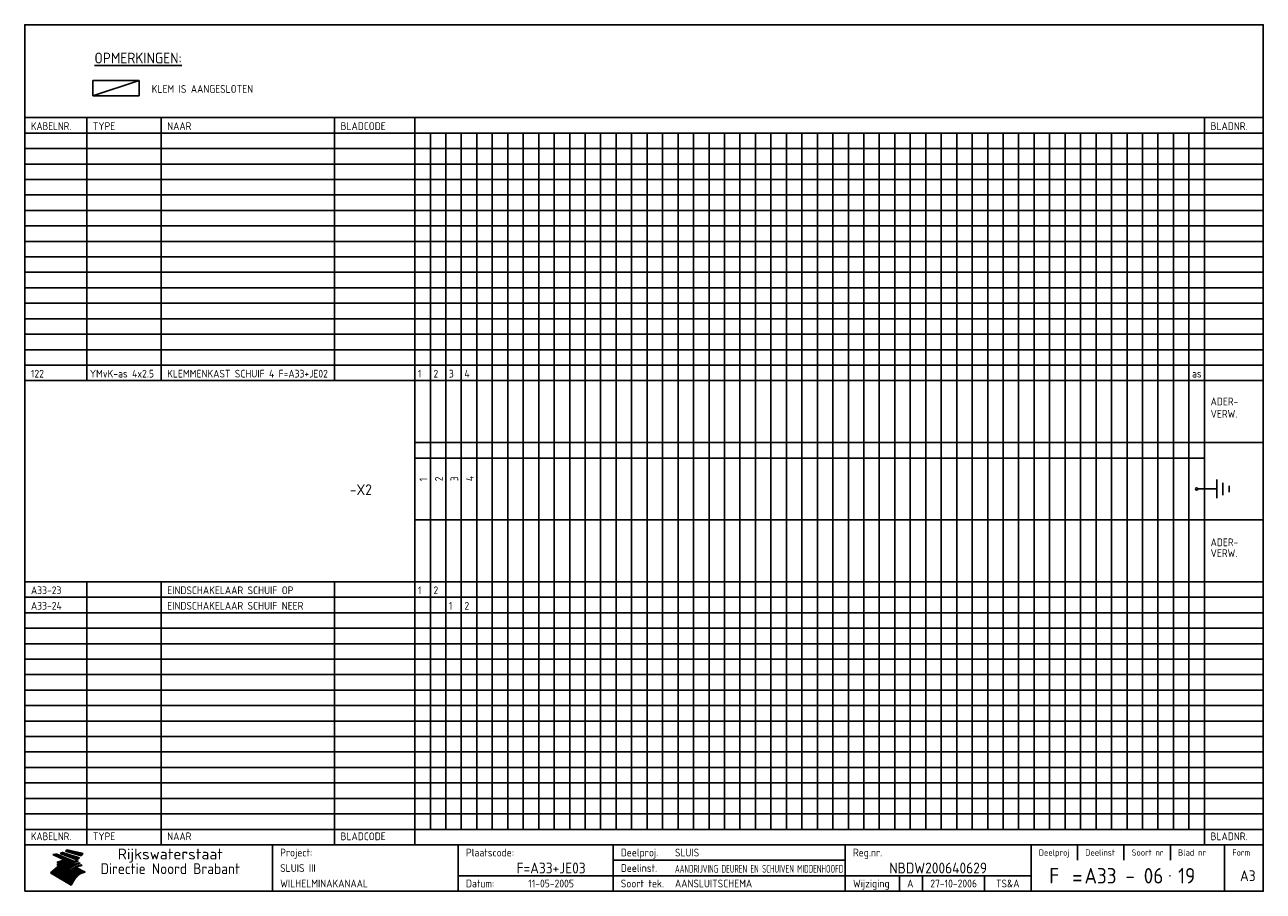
# Model space of a CAD drawing. Extents: x 10 to 410, y 10 to 290.
import ezdxf
from ezdxf.enums import TextEntityAlignment as Align

# ---------------------------------------------------------------- set-up
doc = ezdxf.new("R2010")
doc.units = 0
doc.header["$MEASUREMENT"] = 0
doc.linetypes.add('CENTRE', pattern=[50.8, 31.75, -6.35, 6.35, -6.35])
doc.layers.get('0').update_dxf_attribs({"linetype": 'CONTINUOUS'})
for name, color, linetype in [('0-25', 7, 'CONTINUOUS'), ('0-35', 2, 'CONTINUOUS'), ('0-50', 3, 'CONTINUOUS'), ('B-25', 7, 'CONTINUOUS'), ('B-35', 2, 'CONTINUOUS'), ('S-25', 7, 'CONTINUOUS'), ('S-35', 2, 'CONTINUOUS')]:
    doc.layers.add(name, color=color, linetype=linetype)
doc.styles.add('ISO', font='iso.shx')
doc.styles.get("Standard").update_dxf_attribs({"font": 'iso.shx'})

# ---------------------------------------------------------------- blocks, each defined once
blk = doc.blocks.new('rme15')
at = {"layer": '0-25'}
for p, q in [((410, 35), (10, 35)), ((410, 30), (10, 30)), ((350, 25), (350, 20)), ((365, 25), (365, 20)), ((380, 25), (380, 20)), ((200, 20), (275, 20)), ((150, 15), (335, 15)), ((292.5, 15), (292.5, 10)), ((300, 15), (300, 10)), ((320, 15), (320, 10))]:
    blk.add_line(p, q, dxfattribs=at)
at = {"layer": '0-25', "color": 7}
for p, q in [((19.1, 21.89), (25.12, 19)), ((19.1, 21.89), (25.12, 19)), ((19.17, 21.86), (20.7, 21.86)), ((19.29, 21.8), (20.83, 21.8)), ((19.4, 21.75), (20.96, 21.75)), ((19.52, 21.69), (21.09, 21.69)), ((19.64, 21.63), (21.22, 21.63)), ((19.74, 21.92), (20.56, 21.92)), ((19.75, 21.58), (21.36, 21.58)), ((19.87, 21.52), (21.49, 21.52)), ((19.99, 21.47), (21.62, 21.47)), ((20.11, 21.41), (21.75, 21.41)), ((20.22, 21.35), (21.88, 21.35)), ((20.25, 21.97), (20.43, 21.97)), ((20.34, 21.3), (22.02, 21.3)), ((20.38, 21.99), (26.02, 19.59)), ((20.38, 21.99), (26.02, 19.59)), ((20.46, 21.24), (22.15, 21.24)), ((20.57, 21.18), (22.28, 21.18)), ((20.69, 21.13), (22.41, 21.13)), ((20.81, 21.07), (22.55, 21.07)), ((20.92, 21.02), (22.68, 21.02)), ((21.04, 20.96), (22.81, 20.96)), ((21.16, 20.9), (22.94, 20.9)), ((21.27, 20.85), (23.07, 20.85)), ((21.39, 20.79), (23.21, 20.79)), ((21.47, 22.25), (26.83, 20.19)), ((21.47, 22.25), (26.83, 20.19)), ((21.49, 22.25), (23.07, 22.25)), ((21.51, 20.73), (23.34, 20.73)), ((21.6, 22.2), (23.25, 22.2)), ((21.63, 20.68), (23.47, 20.68)), ((21.65, 22.31), (22.89, 22.31)), ((21.74, 20.62), (23.6, 20.62)), ((21.75, 22.14), (23.42, 22.14)), ((21.8, 22.37), (22.71, 22.37)), ((21.86, 20.57), (23.73, 20.57)), ((21.9, 22.08), (23.6, 22.08)), ((21.94, 22.42), (22.53, 22.42)), ((21.98, 20.51), (23.87, 20.51)), ((22.04, 22.03), (23.78, 22.03)), ((22.06, 22.48), (22.36, 22.48)), ((22.09, 20.45), (24, 20.45)), ((22.18, 22.53), (27.65, 20.8)), ((22.18, 22.53), (27.65, 20.8)), ((22.19, 21.97), (23.96, 21.97)), ((22.21, 20.4), (24.13, 20.4)), ((22.33, 20.34), (24.26, 20.34)), ((22.34, 21.92), (24.13, 21.92)), ((22.37, 20), (23.08, 20)), ((22.44, 20.28), (24.4, 20.28)), ((22.48, 21.86), (24.31, 21.86)), ((22.49, 20.06), (23.04, 20.06)), ((22.56, 20.23), (24.53, 20.23)), ((22.61, 20.12), (22.93, 20.12)), ((22.63, 21.8), (24.49, 21.8)), ((22.68, 20.17), (24.66, 20.17)), ((22.71, 20.17), (22.82, 20.17)), ((23.11, 20.02), (22.77, 20.2)), ((23.11, 20.02), (22.77, 20.2)), ((22.78, 21.75), (24.67, 21.75)), ((22.79, 20.12), (24.79, 20.12)), ((22.91, 20.06), (24.92, 20.06)), ((22.92, 21.69), (24.85, 21.69)), ((23.03, 20), (25.06, 20)), ((23.07, 21.63), (25.02, 21.63)), ((23.14, 22.99), (28.22, 21.46)), ((23.14, 22.99), (28.22, 21.46)), ((23.15, 22.98), (25.33, 22.98)), ((23.22, 21.58), (25.2, 21.58)), ((23.23, 23.04), (25.09, 23.04)), ((23.32, 23.1), (24.84, 23.1)), ((23.34, 22.93), (25.57, 22.93)), ((23.36, 21.52), (25.38, 21.52)), ((23.4, 23.15), (24.6, 23.15)), ((23.49, 23.21), (24.36, 23.21)), ((23.51, 21.47), (25.56, 21.47)), ((23.52, 22.87), (25.81, 22.87)), ((23.57, 23.27), (24.12, 23.27)), ((23.64, 23.32), (23.87, 23.32)), ((23.66, 21.41), (25.74, 21.41)), ((23.7, 23.36), (28.82, 22.17)), ((23.7, 23.36), (28.82, 22.17)), ((23.71, 22.82), (26.06, 22.82)), ((23.8, 21.35), (25.91, 21.35)), ((23.9, 22.76), (26.3, 22.76)), ((23.95, 21.3), (26.09, 21.3)), ((24.09, 22.7), (26.54, 22.7)), ((24.09, 21.24), (26.27, 21.24)), ((24.24, 21.18), (26.45, 21.18)), ((24.27, 22.65), (26.78, 22.65)), ((24.39, 21.13), (26.62, 21.13)), ((24.46, 22.59), (27.03, 22.59)), ((24.53, 21.07), (26.8, 21.07)), ((24.65, 22.53), (27.27, 22.53)), ((24.68, 21.02), (26.98, 21.02)), ((24.83, 20.96), (27.16, 20.96)), ((24.84, 22.48), (27.51, 22.48)), ((24.97, 20.9), (27.34, 20.9)), ((25.02, 22.42), (27.75, 22.42)), ((25.12, 20.85), (27.51, 20.85)), ((25.21, 22.37), (28, 22.37)), ((25.27, 20.79), (27.63, 20.79)), ((25.4, 22.31), (28.24, 22.31)), ((25.41, 20.73), (27.57, 20.73)), ((25.56, 20.68), (27.51, 20.68)), ((25.58, 22.25), (28.48, 22.25)), ((25.71, 20.62), (27.44, 20.62)), ((25.77, 22.2), (28.72, 22.2)), ((25.85, 20.57), (27.37, 20.57)), ((25.96, 22.14), (28.79, 22.14)), ((26, 20.51), (27.29, 20.51)), ((26.15, 22.08), (28.75, 22.08)), ((26.15, 20.45), (27.22, 20.45)), ((26.29, 20.4), (27.14, 20.4)), ((26.33, 22.03), (28.71, 22.03)), ((26.44, 20.34), (27.06, 20.34)), ((26.52, 21.97), (28.66, 21.97)), ((26.59, 20.28), (26.97, 20.28)), ((26.71, 21.92), (28.62, 21.92)), ((26.73, 20.23), (26.89, 20.23)), ((26.9, 21.86), (28.57, 21.86)), ((27.08, 21.8), (28.52, 21.8)), ((27.27, 21.75), (28.48, 21.75)), ((27.46, 21.69), (28.43, 21.69)), ((27.65, 21.63), (28.38, 21.63)), ((27.83, 21.58), (28.33, 21.58)), ((28.02, 21.52), (28.28, 21.52)), ((28.21, 21.47), (28.22, 21.47)), ((20.58, 17.88), (18.3, 16)), ((20.58, 17.88), (18.3, 16)), ((24.94, 11.97), (18.3, 16)), ((24.94, 11.97), (18.3, 16)), ((18.31, 16.01), (20.96, 16.01)), ((18.38, 16.07), (21.46, 16.07)), ((18.45, 16.12), (21.88, 16.12)), ((18.52, 16.18), (22.15, 16.18)), ((18.59, 16.23), (22.38, 16.23)), ((18.65, 16.29), (22.58, 16.29)), ((18.72, 16.35), (22.75, 16.35)), ((18.79, 16.4), (22.91, 16.4)), ((18.86, 16.46), (20.6, 16.46)), ((18.93, 16.52), (20.6, 16.52)), ((18.99, 16.57), (20.6, 16.57)), ((19.06, 16.63), (20.6, 16.63)), ((19.13, 16.68), (20.6, 16.68)), ((19.2, 16.74), (20.6, 16.74)), ((19.27, 16.8), (20.6, 16.8)), ((19.33, 16.85), (21.07, 16.85)), ((19.4, 16.91), (21.55, 16.91)), ((19.47, 16.97), (21.88, 16.97)), ((19.54, 17.02), (22.13, 17.02)), ((19.61, 17.08), (22.34, 17.08)), ((19.67, 17.13), (20.6, 17.13)), ((19.74, 17.19), (20.6, 17.19)), ((19.81, 17.25), (20.6, 17.25)), ((19.88, 17.3), (20.6, 17.3)), ((19.95, 17.36), (20.6, 17.36)), ((20.01, 17.42), (20.6, 17.42)), ((20.08, 17.47), (20.93, 17.47)), ((20.15, 17.53), (21.26, 17.53)), ((20.22, 17.58), (21.51, 17.58)), ((20.29, 17.64), (21.72, 17.64)), ((20.35, 17.7), (21.9, 17.7)), ((20.42, 17.75), (22.07, 17.75)), ((20.49, 17.81), (22.22, 17.81)), ((20.56, 17.87), (22.36, 17.87)), ((20.6, 19.11), (20.58, 19.51)), ((20.6, 19.11), (20.58, 19.51)), ((20.58, 19.5), (22.09, 19.5)), ((20.58, 19.44), (21.95, 19.44)), ((20.59, 19.38), (21.79, 19.38)), ((20.59, 19.33), (21.62, 19.33)), ((20.59, 19.27), (21.42, 19.27)), ((20.6, 19.22), (21.2, 19.22)), ((20.6, 19.16), (20.93, 19.16)), ((20.6, 19.11), (20.69, 19.12)), ((20.6, 19.11), (20.69, 19.12)), ((20.6, 18.79), (20.77, 18.81)), ((20.6, 18.79), (20.77, 18.81)), ((20.6, 18.29), (20.6, 18.79)), ((20.6, 18.29), (20.6, 18.79)), ((20.6, 18.77), (22.46, 18.77)), ((20.6, 18.71), (22.33, 18.71)), ((20.6, 18.65), (22.19, 18.65)), ((20.6, 18.6), (22.04, 18.6)), ((20.6, 18.54), (21.87, 18.54)), ((20.6, 18.48), (21.68, 18.48)), ((20.6, 18.43), (21.46, 18.43)), ((20.6, 18.37), (21.21, 18.37)), ((20.6, 18.29), (20.88, 18.32)), ((20.6, 18.29), (20.88, 18.32)), ((20.6, 18.32), (20.87, 18.32)), ((20.6, 17.88), (20.86, 17.91)), ((20.6, 17.88), (20.86, 17.91)), ((20.6, 17.43), (20.97, 17.48)), ((20.6, 17.43), (20.97, 17.48)), ((20.6, 17.43), (20.6, 17.09)), ((20.6, 17.43), (20.6, 17.09)), ((20.6, 17.09), (21.26, 17.16)), ((20.6, 17.09), (21.26, 17.16)), ((20.6, 16.8), (21.37, 16.89)), ((20.6, 16.8), (21.37, 16.89)), ((20.6, 16.8), (20.6, 16.45)), ((20.6, 16.8), (20.6, 16.45)), ((20.6, 16.45), (21.56, 16.56)), ((20.6, 16.45), (21.56, 16.56)), ((20.6, 15.97), (21.67, 16.09)), ((20.6, 15.97), (21.67, 16.09)), ((20.7, 16.46), (23.06, 16.46)), ((20.9, 19.55), (22.23, 19.55)), ((20.9, 18.82), (22.59, 18.82)), ((20.98, 17.92), (22.5, 17.92)), ((21.02, 17.13), (22.53, 17.13)), ((21.19, 19.61), (22.35, 19.61)), ((21.2, 16.52), (23.2, 16.52)), ((21.32, 18.88), (22.71, 18.88)), ((21.32, 17.98), (22.62, 17.98)), ((21.42, 19.67), (22.47, 19.67)), ((21.47, 17.19), (22.7, 17.19)), ((21.59, 18.03), (22.74, 18.03)), ((21.61, 18.93), (22.82, 18.93)), ((21.62, 19.72), (22.59, 19.72)), ((21.72, 16.57), (23.32, 16.57)), ((21.77, 17.25), (22.85, 17.25)), ((21.8, 19.78), (22.69, 19.78)), ((21.8, 18.09), (22.85, 18.09)), ((21.84, 18.99), (22.92, 18.99)), ((21.96, 19.83), (22.79, 19.83)), ((21.99, 18.15), (22.95, 18.15)), ((22.01, 17.3), (22.99, 17.3)), ((22.03, 19.05), (23.03, 19.05)), ((22.1, 16.63), (23.44, 16.63)), ((22.11, 19.89), (22.89, 19.89)), ((22.16, 18.2), (23.05, 18.2)), ((22.21, 19.1), (23.12, 19.1)), ((22.21, 17.36), (23.12, 17.36)), ((22.24, 19.95), (22.99, 19.95)), ((22.31, 18.26), (23.15, 18.26)), ((22.36, 19.16), (23.22, 19.16)), ((22.38, 16.68), (23.56, 16.68)), ((22.39, 17.42), (23.24, 17.42)), ((22.45, 18.32), (23.24, 18.32)), ((22.51, 19.22), (23.3, 19.22)), ((22.56, 17.47), (23.36, 17.47)), ((22.59, 18.37), (23.33, 18.37)), ((22.6, 16.74), (23.66, 16.74)), ((22.64, 19.27), (23.39, 19.27)), ((22.71, 18.43), (23.42, 18.43)), ((22.71, 17.53), (23.47, 17.53)), ((22.77, 19.33), (23.47, 19.33)), ((22.79, 16.8), (23.77, 16.8)), ((22.83, 18.48), (23.5, 18.48)), ((22.84, 17.58), (23.57, 17.58)), ((22.89, 19.38), (23.55, 19.38)), ((22.94, 18.54), (23.58, 18.54)), ((22.96, 16.85), (23.86, 16.85)), ((22.97, 17.64), (23.67, 17.64)), ((23, 19.44), (23.63, 19.44)), ((23.04, 18.6), (23.66, 18.6)), ((23.1, 19.5), (23.72, 19.5)), ((23.1, 17.7), (23.77, 17.7)), ((23.12, 16.91), (23.96, 16.91)), ((23.14, 18.65), (23.74, 18.65)), ((23.15, 19.95), (25.19, 19.95)), ((23.21, 19.55), (23.8, 19.55)), ((23.21, 17.75), (23.86, 17.75)), ((23.21, 16.01), (28.9, 16.01)), ((23.24, 18.71), (23.82, 18.71)), ((23.26, 19.89), (25.32, 19.89)), ((23.26, 16.97), (24.05, 16.97)), ((23.3, 19.61), (23.88, 19.61)), ((23.32, 17.81), (23.95, 17.81)), ((23.33, 18.77), (23.91, 18.77)), ((23.37, 16.07), (29.08, 16.07)), ((23.38, 19.83), (25.45, 19.83)), ((23.39, 19.67), (23.81, 19.67)), ((23.39, 17.02), (24.14, 17.02)), ((23.42, 18.82), (23.99, 18.82)), ((23.42, 17.87), (24.03, 17.87)), ((23.45, 19.7), (23.58, 19.79)), ((23.45, 19.7), (23.58, 19.79)), ((23.48, 19.72), (23.7, 19.72)), ((23.5, 19.78), (25.58, 19.78)), ((23.51, 18.88), (24.07, 18.88)), ((23.51, 16.12), (29.27, 16.12)), ((23.52, 17.92), (24.11, 17.92)), ((23.52, 17.08), (24.22, 17.08)), ((23.54, 18.9), (24.3, 19.42)), ((23.54, 18.9), (24.3, 19.42)), ((23.56, 19.78), (23.59, 19.78)), ((23.56, 19.39), (23.9, 19.62)), ((23.56, 19.39), (23.9, 19.62)), ((23.58, 19.79), (23.9, 19.62)), ((23.58, 19.79), (23.9, 19.62)), ((23.59, 18.93), (24.15, 18.93)), ((23.61, 19.72), (25.72, 19.72)), ((23.62, 17.98), (24.2, 17.98)), ((23.63, 17.13), (24.3, 17.13)), ((23.65, 18.59), (24.62, 19.25)), ((23.65, 18.59), (24.62, 19.25)), ((29.41, 16.17), (23.65, 16.17)), ((23.67, 18.99), (24.23, 18.99)), ((23.71, 18.03), (24.28, 18.03)), ((23.73, 19.67), (25.85, 19.67)), ((23.75, 19.05), (24.32, 19.05)), ((23.75, 17.19), (24.38, 17.19)), ((23.77, 16.23), (29.47, 16.23)), ((23.79, 18.09), (24.36, 18.09)), ((23.83, 19.1), (24.4, 19.1)), ((23.85, 19.61), (25.98, 19.61)), ((23.85, 17.25), (24.46, 17.25)), ((23.88, 18.15), (24.44, 18.15)), ((23.89, 16.29), (29.36, 16.29)), ((23.92, 19.16), (24.48, 19.16)), ((23.94, 18.19), (25.23, 19.07)), ((23.94, 18.19), (25.23, 19.07)), ((23.95, 17.3), (24.55, 17.3)), ((23.96, 19.55), (25.96, 19.55)), ((23.96, 18.2), (24.53, 18.2)), ((24, 19.22), (24.56, 19.22)), ((24, 16.35), (29.24, 16.35)), ((24.04, 18.26), (24.61, 18.26)), ((24.05, 17.36), (24.63, 17.36)), ((24.06, 17.88), (25.34, 18.76)), ((24.06, 17.88), (25.34, 18.76)), ((24.08, 19.5), (25.88, 19.5)), ((24.08, 19.27), (24.58, 19.27)), ((24.11, 16.4), (29.13, 16.4)), ((24.13, 18.32), (24.69, 18.32)), ((24.14, 17.42), (24.71, 17.42)), ((24.16, 19.33), (24.47, 19.33)), ((24.2, 19.44), (25.79, 19.44)), ((24.21, 18.37), (24.77, 18.37)), ((24.21, 16.46), (29.02, 16.46)), ((24.23, 17.47), (24.79, 17.47)), ((24.24, 17.48), (25.52, 18.36)), ((24.24, 17.48), (25.52, 18.36)), ((24.25, 19.38), (24.36, 19.38)), ((24.29, 18.43), (24.85, 18.43)), ((24.3, 19.42), (24.62, 19.25)), ((24.3, 19.42), (24.62, 19.25)), ((24.31, 19.38), (25.71, 19.38)), ((24.31, 17.53), (24.87, 17.53)), ((24.31, 16.52), (28.91, 16.52)), ((24.35, 17.17), (25.64, 18.05)), ((24.35, 17.17), (25.64, 18.05)), ((24.37, 18.48), (24.94, 18.48)), ((24.39, 17.58), (24.96, 17.58)), ((24.4, 16.57), (28.79, 16.57)), ((24.43, 19.33), (25.62, 19.33)), ((24.45, 18.54), (25.02, 18.54)), ((24.47, 17.64), (25.04, 17.64)), ((24.49, 16.63), (28.68, 16.63)), ((24.54, 18.6), (25.1, 18.6)), ((24.55, 19.27), (25.54, 19.27)), ((24.56, 17.7), (25.12, 17.7)), ((24.57, 16.68), (28.57, 16.68)), ((24.62, 18.65), (25.18, 18.65)), ((24.63, 16.72), (25.91, 17.6)), ((24.63, 16.72), (25.91, 17.6)), ((24.64, 17.75), (25.2, 17.75)), ((24.66, 16.74), (28.45, 16.74)), ((24.67, 19.22), (25.45, 19.22)), ((24.7, 18.71), (25.27, 18.71)), ((24.72, 17.81), (25.29, 17.81)), ((24.74, 16.8), (28.34, 16.8)), ((24.78, 19.16), (25.37, 19.16)), ((24.78, 18.77), (25.34, 18.77)), ((24.8, 17.87), (25.37, 17.87)), ((24.82, 16.85), (28.23, 16.85)), ((24.87, 18.82), (25.4, 18.82)), ((24.89, 17.92), (25.45, 17.92)), ((24.9, 19.1), (25.28, 19.1)), ((24.9, 16.91), (28.11, 16.91)), ((24.95, 18.88), (25.45, 18.88)), ((24.97, 17.98), (25.53, 17.98)), ((24.99, 16.97), (28, 16.97)), ((25.02, 19.05), (25.2, 19.05)), ((25.03, 18.93), (25.51, 18.93)), ((25.05, 18.03), (25.61, 18.03)), ((25.07, 17.02), (27.89, 17.02)), ((25.11, 18.99), (25.57, 18.99)), ((26.02, 19.59), (25.12, 19)), ((26.02, 19.59), (25.12, 19)), ((25.13, 18.09), (25.68, 18.09)), ((25.15, 17.08), (27.77, 17.08)), ((25.19, 19.05), (25.63, 19.05)), ((25.21, 18.15), (25.75, 18.15)), ((25.23, 17.13), (27.66, 17.13)), ((25.26, 19.1), (25.7, 19.1)), ((25.3, 18.2), (25.82, 18.2)), ((25.31, 17.19), (27.55, 17.19)), ((25.33, 19.16), (25.77, 19.16)), ((25.38, 18.26), (25.89, 18.26)), ((25.39, 19.22), (25.85, 19.22)), ((25.4, 17.25), (27.43, 17.25)), ((25.46, 18.32), (25.97, 18.32)), ((25.47, 19.27), (25.93, 19.27)), ((25.48, 17.3), (27.32, 17.3)), ((25.54, 19.33), (26.03, 19.33)), ((25.54, 18.37), (26.06, 18.37)), ((25.56, 17.36), (27.21, 17.36)), ((25.62, 18.43), (26.14, 18.43)), ((25.63, 19.38), (26.13, 19.38)), ((25.64, 17.42), (27.1, 17.42)), ((25.7, 18.48), (26.24, 18.48)), ((25.72, 19.44), (26.24, 19.44)), ((25.73, 17.47), (26.98, 17.47)), ((25.79, 18.54), (26.34, 18.54)), ((25.81, 17.53), (26.87, 17.53)), ((25.82, 19.5), (26.36, 19.5)), ((25.89, 18.6), (26.46, 18.6)), ((25.89, 17.58), (26.76, 17.58)), ((25.93, 19.55), (26.53, 19.55)), ((25.96, 17.64), (26.64, 17.64)), ((25.99, 18.65), (26.58, 18.65)), ((26.04, 17.7), (26.59, 17.7)), ((26.06, 19.61), (26.85, 19.61)), ((26.1, 18.71), (26.72, 18.71)), ((26.12, 17.75), (26.67, 17.75)), ((26.2, 17.81), (26.76, 17.81)), ((26.21, 19.67), (27.23, 19.67)), ((26.23, 18.77), (26.89, 18.77)), ((26.29, 17.87), (26.86, 17.87)), ((26.37, 18.82), (27.09, 18.82)), ((26.39, 17.92), (26.97, 17.92)), ((26.44, 19.72), (27.18, 19.72)), ((26.49, 17.98), (27.09, 17.98)), ((26.53, 18.88), (27.34, 18.88)), ((26.56, 17.68), (29.54, 16.2)), ((26.56, 17.68), (29.54, 16.2)), ((26.6, 18.03), (27.22, 18.03)), ((26.72, 18.09), (27.38, 18.09)), ((26.73, 18.93), (27.66, 18.93)), ((26.85, 18.15), (27.56, 18.15)), ((26.99, 18.99), (27.9, 18.99)), ((27, 18.2), (27.8, 18.2)), ((27.13, 19.78), (27.25, 19.64)), ((27.13, 19.78), (27.25, 19.64)), ((27.18, 18.26), (28.13, 18.26)), ((27.26, 19.05), (27.84, 19.05)), ((27.39, 18.32), (28.47, 18.32)), ((27.7, 18.37), (28.49, 18.37)), ((27.78, 19.1), (27.93, 18.96)), ((27.78, 19.1), (27.93, 18.96)), ((28, 18.43), (28.44, 18.43)), ((28.29, 15.83), (29.54, 16.2)), ((28.29, 15.83), (29.54, 16.2)), ((28.39, 18.48), (28.54, 18.32)), ((28.39, 18.48), (28.54, 18.32)), ((29.54, 16.2), (29.45, 16.17)), ((29.54, 16.2), (29.45, 16.17)), ((29.46, 16.18), (29.47, 16.18)), ((18.38, 15.95), (20.6, 15.95)), ((18.47, 15.9), (20.6, 15.9)), ((18.57, 15.84), (20.6, 15.84)), ((18.66, 15.78), (20.6, 15.78)), ((18.75, 15.73), (20.6, 15.73)), ((18.85, 15.67), (20.6, 15.67)), ((18.94, 15.62), (20.6, 15.62)), ((19.03, 15.56), (27.83, 15.56)), ((19.12, 15.5), (27.75, 15.5)), ((19.22, 15.45), (27.66, 15.45)), ((19.31, 15.39), (27.58, 15.39)), ((19.4, 15.33), (27.5, 15.33)), ((19.49, 15.28), (27.43, 15.28)), ((19.59, 15.22), (27.36, 15.22)), ((19.68, 15.17), (27.29, 15.17)), ((19.77, 15.11), (27.22, 15.11)), ((19.86, 15.05), (27.15, 15.05)), ((19.96, 15), (27.09, 15)), ((20.05, 14.94), (27.02, 14.94)), ((20.14, 14.88), (26.96, 14.88)), ((20.24, 14.83), (26.9, 14.83)), ((20.33, 14.77), (26.84, 14.77)), ((20.42, 14.72), (26.79, 14.72)), ((20.51, 14.66), (26.73, 14.66)), ((20.6, 15.97), (20.6, 15.58)), ((20.6, 15.97), (20.6, 15.58)), ((20.6, 15.58), (21.95, 15.73)), ((20.6, 15.58), (21.95, 15.73)), ((20.61, 14.6), (26.68, 14.6)), ((20.7, 14.55), (26.62, 14.55)), ((20.79, 14.49), (26.57, 14.49)), ((20.88, 14.43), (26.52, 14.43)), ((20.94, 15.62), (27.92, 15.62)), ((20.98, 14.38), (26.47, 14.38)), ((21.07, 14.32), (26.42, 14.32)), ((21.16, 14.27), (26.38, 14.27)), ((21.25, 14.21), (26.33, 14.21)), ((21.35, 14.15), (26.29, 14.15)), ((21.44, 14.1), (26.24, 14.1)), ((21.45, 15.67), (28.01, 15.67)), ((21.53, 14.04), (26.2, 14.04)), ((21.63, 13.98), (26.16, 13.98)), ((21.72, 13.93), (26.12, 13.93)), ((21.81, 13.87), (26.08, 13.87)), ((21.9, 13.82), (26.04, 13.82)), ((21.96, 15.73), (28.11, 15.73)), ((22, 13.76), (26, 13.76)), ((22.09, 13.7), (25.96, 13.7)), ((22.18, 13.65), (25.93, 13.65)), ((22.27, 13.59), (25.89, 13.59)), ((22.34, 15.78), (28.21, 15.78)), ((22.37, 13.53), (25.86, 13.53)), ((22.46, 13.48), (25.82, 13.48)), ((22.55, 13.42), (25.79, 13.42)), ((22.62, 15.84), (28.33, 15.84)), ((22.65, 13.37), (25.76, 13.37)), ((22.74, 13.31), (25.73, 13.31)), ((22.83, 13.25), (25.69, 13.25)), ((22.84, 15.9), (28.52, 15.9)), ((22.92, 13.2), (25.66, 13.2)), ((23.02, 13.14), (25.63, 13.14)), ((23.04, 15.95), (28.71, 15.95)), ((23.11, 13.08), (25.59, 13.08)), ((23.2, 13.03), (25.56, 13.03)), ((23.29, 12.97), (25.53, 12.97)), ((23.39, 12.92), (25.5, 12.92)), ((23.48, 12.86), (25.46, 12.86)), ((23.57, 12.8), (25.43, 12.8)), ((23.66, 12.75), (25.4, 12.75)), ((23.76, 12.69), (25.36, 12.69)), ((23.85, 12.63), (25.33, 12.63)), ((23.94, 12.58), (25.3, 12.58)), ((24.04, 12.52), (25.26, 12.52)), ((24.13, 12.47), (25.23, 12.47)), ((24.22, 12.41), (25.2, 12.41)), ((24.31, 12.35), (25.17, 12.35)), ((24.41, 12.3), (25.13, 12.3)), ((24.5, 12.24), (25.1, 12.24)), ((24.59, 12.18), (25.07, 12.18)), ((24.68, 12.13), (25.03, 12.13)), ((24.78, 12.07), (25, 12.07)), ((24.87, 12.02), (24.97, 12.02)), ((24.94, 11.97), (25.81, 13.45)), ((24.94, 11.97), (25.81, 13.45))]:
    blk.add_line(p, q, dxfattribs=at)
for centre, radius, start, end in [((19.15, 29.7), 7.8, 269.6055, 279.0886), ((19.15, 29.7), 7.8, 269.6055, 279.0886), ((19.93, 25.38), 5.91, 276.3402, 298.7463), ((19.93, 25.38), 5.91, 276.3402, 298.7463), ((19.84, 25.09), 6.03, 278.129, 302.868), ((19.84, 25.09), 6.03, 278.129, 302.868), ((19.84, 27.26), 5.27, 288.0217, 296.3084), ((19.84, 27.26), 5.27, 288.0217, 296.3084), ((20.49, 27.56), 5.28, 300.0654, 307.393), ((20.49, 27.56), 5.28, 300.0654, 307.393), ((24.11, 24.7), 5.26, 301.1147, 312.2814), ((24.11, 24.7), 5.26, 301.1147, 312.2814), ((21.95, 27.32), 8.59, 316.9248, 323.1399), ((21.95, 27.32), 8.59, 316.9248, 323.1399), ((20.21, 23.78), 5.91, 273.6149, 304.3803), ((20.21, 23.78), 5.91, 273.6149, 304.3803), ((20.35, 24.56), 5.76, 274.164, 302.5474), ((20.35, 24.56), 5.76, 274.164, 302.5474), ((20.05, 24.28), 6.02, 277.9472, 305.7139), ((20.05, 24.28), 6.02, 277.9472, 305.7139), ((20.04, 23.49), 6.09, 278.8115, 306.4242), ((20.04, 23.49), 6.09, 278.8115, 306.4242), ((20.53, 23.07), 5.96, 277.0519, 304.973), ((20.53, 23.07), 5.96, 277.0519, 304.973), ((20.72, 22.76), 5.91, 276.3402, 304.3803), ((20.72, 22.76), 5.91, 276.3402, 304.3803), ((21.06, 22.34), 5.81, 274.9043, 303.1745), ((21.06, 22.34), 5.81, 274.9043, 303.1745), ((20.82, 22.06), 6.04, 278.1111, 305.8489), ((20.82, 22.06), 6.04, 278.1111, 305.8489), ((21.3, 21.6), 5.91, 276.3402, 304.3803), ((21.3, 21.6), 5.91, 276.3402, 304.3803), ((27.05, 17.17), 2.63, 107.4286, 133.7799), ((27.05, 17.17), 2.63, 107.4286, 133.7799), ((27.45, 16.91), 2.81, 110.4143, 138.7411), ((27.45, 16.91), 2.81, 110.4143, 138.7411), ((27.57, 15.64), 3.4, 98.1566, 126.9045), ((27.57, 15.64), 3.4, 98.1566, 126.9045), ((27.91, 15.54), 3.39, 100.5835, 132.088), ((27.91, 15.54), 3.39, 100.5835, 132.088), ((28.21, 14.74), 3.67, 95.7581, 128.7216), ((28.21, 14.74), 3.67, 95.7581, 128.7216), ((27.01, 16.84), 2.93, 87.7348, 104.8316), ((27.01, 16.84), 2.93, 87.7348, 104.8316), ((27.37, 15.71), 3.93, 91.7838, 103.2817), ((27.37, 15.71), 3.93, 91.7838, 103.2817), ((28.4, 15.05), 3.21, 96.3886, 125.0052), ((28.4, 15.05), 3.21, 96.3886, 125.0052), ((27.82, 16.31), 2.8, 90.634, 105.1984), ((27.82, 16.31), 2.8, 90.634, 105.1984), ((28.19, 15.04), 3.93, 93.8342, 103.2817), ((28.19, 15.04), 3.93, 93.8342, 103.2817), ((28.58, 15.69), 2.8, 93.8141, 105.1984), ((28.58, 15.69), 2.8, 93.8141, 105.1984), ((28.95, 14.41), 3.93, 96.0135, 103.2817), ((28.95, 14.41), 3.93, 96.0135, 103.2817), ((31.24, 10.26), 6.3, 117.9568, 149.6251), ((31.24, 10.26), 6.3, 117.9568, 149.6251)]:
    blk.add_arc(centre, radius, start, end, dxfattribs=at)
at = {"layer": '0-35'}
for p, q in [((90, 25), (90, 10)), ((150, 25), (150, 10)), ((200, 25), (200, 10)), ((275, 25), (275, 10)), ((335, 25), (335, 10)), ((397.5, 25), (397.5, 10))]:
    blk.add_line(p, q, dxfattribs=at)
at = {"layer": '0-50'}
for p, q in [((10, 25), (410, 25)), ((348.75, 15), (351.25, 15)), ((348.75, 13.5), (351.25, 13.5))]:
    blk.add_line(p, q, dxfattribs=at)
blk.add_lwpolyline([(10, 10), (410, 10), (410, 290), (10, 290)], close=True, dxfattribs=at)
at = {"layer": '0-50', "const_width": 0.25}
blk.add_lwpolyline([(379.75, 15, 1), (380, 15, 1)], format="xyb", close=True, dxfattribs=at)
at = {"layer": '0-25', "style": 'ISO'}
for s, height, p in [('Project:', 2.5, (92.5, 22.5)), ('Plaatscode:', 2.5, (152.5, 22.5)), ('Deelproj.', 2.5, (202.5, 22.5)), ('Reg.nr.', 2.5, (277.5, 22.5)), ('Deelproj', 2, (337.5, 22.5)), ('Deelinst', 2, (352.5, 22.5)), ('Soort nr', 2, (367.5, 22.5)), ('Blad nr', 2, (382.5, 22.5)), ('Form', 2, (400, 22.5)), ('Deelinst.', 2.5, (202.5, 17.5)), ('Datum:', 2.5, (152.5, 12.5)), ('Soort tek.', 2.5, (202.5, 12.5)), ('Wijziging', 2.5, (277.5, 12.5))]:
    blk.add_text(s, height=height, dxfattribs=at).set_placement(p, align=Align.MIDDLE_LEFT)
for tag, height, p in [('N', 2.5, (220, 22.5)), ('B', 2.5, (92.5, 17.5)), ('P', 1.8, (220, 17.5)), ('C', 2.5, (92.5, 12.5)), ('U', 2.5, (220, 12.5)), ('REV', 2.5, (295, 12.5))]:
    blk.add_attdef(tag, text='', height=height, dxfattribs=at).set_placement(p, align=Align.MIDDLE_LEFT)
for tag, p in [('W', (180, 12.5)), ('Z', (310, 12.5)), ('Y', (327.5, 12.5))]:
    blk.add_attdef(tag, text='', height=2.5, dxfattribs=at).set_placement(p, align=Align.MIDDLE)
at = {"layer": '0-35', "style": 'ISO', "width": 1.182609}
blk.add_text('Rijkswaterstaat', height=3.5, dxfattribs=at).set_placement((40, 20.28), (74, 20.28), align=Align.FIT)
at = {"layer": '0-35', "color": 2, "style": 'ISO', "width": 1.016949}
blk.add_text('Directie Noord Brabant', height=3.5, dxfattribs=at).set_placement((34.5, 15.53), (79.5, 15.53), align=Align.FIT)
at = {"layer": '0-35', "style": 'ISO'}
blk.add_attdef('X', text='', height=3.5, dxfattribs=at).set_placement((180, 17.5), align=Align.MIDDLE_CENTER)
blk.add_attdef('RNR', text='', height=3.5, dxfattribs=at).set_placement((305, 17.5), align=Align.MIDDLE)
blk.add_attdef('FORM', text='', height=3.5, dxfattribs=at).set_placement((402.5, 15), align=Align.MIDDLE_LEFT)
at = {"layer": '0-50', "style": 'ISO'}
for tag, p in [('M', (342.5, 15)), ('O', (365, 15))]:
    blk.add_attdef(tag, text='', height=5, dxfattribs=at).set_placement(p, align=Align.MIDDLE)
blk.add_attdef('Q', text='', height=5, dxfattribs=at).set_placement((382.5, 15), align=Align.MIDDLE_LEFT)

msp = doc.modelspace()

# ---------------------------------------------------------------- linework, layer by layer
at = {"linetype": 'CENTRE'}
msp.add_line((151, 175), (151, 161), dxfattribs=at)
msp.add_line((136, 150), (391, 150))
at = {"layer": 'S-25'}
for p, q in [((32, 272), (32, 267)), ((47, 272), (32, 272)), ((32, 267), (47, 272)), ((47, 267), (47, 272)), ((32, 267), (47, 267)), ((10, 260), (410, 260)), ((10, 255), (410, 255)), ((141, 255), (141, 175)), ((146, 255), (146, 175)), ((151, 255), (151, 175)), ((156, 255), (156, 175)), ((161, 255), (161, 30)), ((166, 255), (166, 175)), ((171, 255), (171, 175)), ((176, 255), (176, 175)), ((181, 255), (181, 175)), ((186, 255), (186, 30)), ((191, 255), (191, 175)), ((196, 255), (196, 175)), ((201, 255), (201, 175)), ((206, 255), (206, 175)), ((211, 255), (211, 30)), ((216, 255), (216, 175)), ((221, 255), (221, 175)), ((226, 255), (226, 175)), ((231, 255), (231, 175)), ((236, 255), (236, 30)), ((241, 255), (241, 175)), ((246, 255), (246, 175)), ((251, 255), (251, 175)), ((256, 255), (256, 175)), ((261, 255), (261, 30)), ((266, 255), (266, 175)), ((271, 255), (271, 175)), ((276, 255), (276, 175)), ((281, 255), (281, 175)), ((286, 255), (286, 30)), ((291, 255), (291, 175)), ((296, 255), (296, 175)), ((301, 255), (301, 175)), ((306, 255), (306, 175)), ((311, 255), (311, 30)), ((316, 255), (316, 175)), ((321, 255), (321, 175)), ((326, 255), (326, 175)), ((331, 255), (331, 175)), ((336, 255), (336, 30)), ((341, 255), (341, 175)), ((346, 255), (346, 175)), ((351, 255), (351, 175)), ((356, 255), (356, 175)), ((361, 255), (361, 30)), ((366, 255), (366, 175)), ((371, 255), (371, 175)), ((376, 255), (376, 175)), ((381, 255), (381, 175)), ((386, 255), (386, 30)), ((10, 250), (410, 250)), ((10, 245), (410, 245)), ((10, 240), (410, 240)), ((10, 235), (410, 235)), ((10, 230), (410, 230)), ((10, 225), (410, 225)), ((10, 220), (410, 220)), ((10, 215), (410, 215)), ((10, 210), (410, 210)), ((10, 205), (410, 205)), ((10, 200), (410, 200)), ((10, 195), (410, 195)), ((10, 190), (410, 190)), ((10, 185), (410, 185)), ((10, 180), (410, 180)), ((10, 175), (410, 175)), ((141, 175), (141, 110)), ((146, 175), (146, 110)), ((151, 175), (151, 110)), ((156, 175), (156, 110)), ((166, 175), (166, 110)), ((171, 175), (171, 110)), ((176, 175), (176, 110)), ((181, 175), (181, 110)), ((191, 175), (191, 110)), ((196, 175), (196, 110)), ((201, 175), (201, 110)), ((206, 175), (206, 110)), ((216, 175), (216, 110)), ((221, 175), (221, 110)), ((226, 175), (226, 110)), ((231, 175), (231, 110)), ((241, 175), (241, 110)), ((246, 175), (246, 110)), ((251, 175), (251, 110)), ((256, 175), (256, 110)), ((266, 175), (266, 110)), ((271, 175), (271, 110)), ((276, 175), (276, 110)), ((281, 175), (281, 110)), ((291, 175), (291, 110)), ((296, 175), (296, 110)), ((301, 175), (301, 110)), ((306, 175), (306, 110)), ((316, 175), (316, 110)), ((321, 175), (321, 110)), ((326, 175), (326, 110)), ((331, 175), (331, 110)), ((341, 175), (341, 110)), ((346, 175), (346, 110)), ((351, 175), (351, 110)), ((356, 175), (356, 110)), ((366, 175), (366, 110)), ((371, 175), (371, 110)), ((376, 175), (376, 110)), ((381, 175), (381, 110)), ((389, 140), (395, 140)), ((395, 143), (395, 137)), ((397, 142), (397, 138)), ((399, 141), (399, 139)), ((10, 110), (410, 110)), ((141, 110), (141, 30)), ((146, 110), (146, 30)), ((151, 110), (151, 30)), ((156, 110), (156, 30)), ((166, 110), (166, 30)), ((171, 110), (171, 30)), ((176, 110), (176, 30)), ((181, 110), (181, 30)), ((191, 110), (191, 30)), ((196, 110), (196, 30)), ((201, 110), (201, 30)), ((206, 110), (206, 30)), ((216, 110), (216, 30)), ((221, 110), (221, 30)), ((226, 110), (226, 30)), ((231, 110), (231, 30)), ((241, 110), (241, 30)), ((246, 110), (246, 30)), ((251, 110), (251, 30)), ((256, 110), (256, 30)), ((266, 110), (266, 30)), ((271, 110), (271, 30)), ((276, 110), (276, 30)), ((281, 110), (281, 30)), ((291, 110), (291, 30)), ((296, 110), (296, 30)), ((301, 110), (301, 30)), ((306, 110), (306, 30)), ((316, 110), (316, 30)), ((321, 110), (321, 30)), ((326, 110), (326, 30)), ((331, 110), (331, 30)), ((341, 110), (341, 30)), ((346, 110), (346, 30)), ((351, 110), (351, 30)), ((356, 110), (356, 30)), ((366, 110), (366, 30)), ((371, 110), (371, 30)), ((376, 110), (376, 30)), ((381, 110), (381, 30)), ((10, 105), (410, 105)), ((10, 100), (410, 100)), ((10, 95), (410, 95)), ((10, 90), (410, 90)), ((10, 85), (410, 85)), ((10, 80), (410, 80)), ((10, 75), (410, 75)), ((10, 70), (410, 70)), ((10, 65), (410, 65)), ((10, 60), (410, 60)), ((10, 55), (410, 55)), ((10, 50), (410, 50)), ((10, 45), (410, 45)), ((10, 40), (410, 40)), ((10, 35), (410, 35)), ((10, 30), (410, 30))]:
    msp.add_line(p, q, dxfattribs=at)
for start, end in [(0, 180), (180, 0)]:
    msp.add_arc((388.5, 140), 0.375, start, end, dxfattribs=at)
at = {"layer": 'S-35'}
for p, q in [((30, 260), (30, 175)), ((54, 260), (54, 175)), ((110, 260), (110, 175)), ((136, 260), (136, 25)), ((391, 260), (391, 25)), ((136, 155), (410, 155)), ((136, 130), (410, 130)), ((30, 110), (30, 25)), ((54, 110), (54, 25)), ((110, 110), (110, 25))]:
    msp.add_line(p, q, dxfattribs=at)

# ---------------------------------------------------------------- block references
at = {"linetype": 'CENTRE'}
ref = msp.add_blockref('rme15', (0, 0), dxfattribs=at)
ref.add_attrib('B', 'SLUIS III', dxfattribs={"layer": '0-25', "height": 2.5, "style": 'ISO'}).set_placement((92.5, 17.5), align=Align.MIDDLE_LEFT)
ref.add_attrib('C', 'WILHELMINAKANAAL', dxfattribs={"layer": '0-25', "height": 2.5, "style": 'ISO'}).set_placement((92.5, 12.5), align=Align.MIDDLE_LEFT)
ref.add_attrib('N', 'SLUIS', dxfattribs={"layer": '0-25', "height": 2.5, "style": 'ISO'}).set_placement((220, 22.5), align=Align.MIDDLE_LEFT)
ref.add_attrib('U', 'AANSLUITSCHEMA', dxfattribs={"layer": '0-25', "height": 2.5, "style": 'ISO'}).set_placement((220, 12.5), align=Align.MIDDLE_LEFT)
ref.add_attrib('M', 'F', dxfattribs={"layer": '0-50', "height": 5, "style": 'ISO'}).set_placement((342.5, 15), align=Align.MIDDLE)
ref.add_attrib('O', 'A33 - 06', dxfattribs={"layer": '0-50', "height": 5, "style": 'ISO'}).set_placement((365, 15), align=Align.MIDDLE)
ref.add_attrib('Q', '19', dxfattribs={"layer": '0-50', "height": 5, "style": 'ISO'}).set_placement((382.5, 15), align=Align.MIDDLE_LEFT)
ref.add_attrib('X', 'F=A33+JE03', dxfattribs={"layer": '0-35', "height": 3.5, "style": 'ISO'}).set_placement((180, 17.5), align=Align.MIDDLE_CENTER)
ref.add_attrib('RNR', 'NBDW200640629', dxfattribs={"layer": '0-35', "height": 3.5, "style": 'ISO'}).set_placement((305, 17.5), align=Align.MIDDLE)
ref.add_attrib('W', '11-05-2005', dxfattribs={"layer": '0-25', "height": 2.5, "style": 'ISO'}).set_placement((180, 12.5), align=Align.MIDDLE)
ref.add_attrib('FORM', 'A3', dxfattribs={"layer": '0-35', "height": 3.5, "style": 'ISO'}).set_placement((402.5, 15), align=Align.MIDDLE_LEFT)
ref.add_attrib('REV', 'A', dxfattribs={"layer": '0-25', "height": 2.5, "style": 'ISO'}).set_placement((295, 12.5), align=Align.MIDDLE_LEFT)
ref.add_attrib('Z', '27-10-2006', dxfattribs={"layer": '0-25', "height": 2.5, "style": 'ISO'}).set_placement((310, 12.5), align=Align.MIDDLE)
ref.add_attrib('Y', 'TS&A', dxfattribs={"layer": '0-25', "height": 2.5, "style": 'ISO'}).set_placement((327.5, 12.5), align=Align.MIDDLE)

# ---------------------------------------------------------------- texts
at = {"layer": 'B-25'}
for s, p in [('KLEM IS AANGESLOTEN', (51, 268)), ('TYPE', (32, 256)), ('NAAR', (56, 256)), ('BLADCODE', (112, 256)), ('BLADNR.', (393, 256)), ('122', (12, 176)), ('YMvK-as 4x2.5', (31, 176)), ('KLEMMENKAST SCHUIF 4 F=A33+JE02', (56, 176)), ('1', (137, 176)), ('2', (142, 176)), ('3', (147, 176)), ('4', (152, 176)), ('as', (387, 176)), ('ADER-', (393, 167)), ('VERW.', (393, 163)), ('ADER-', (393, 121.5)), ('VERW.', (393, 118)), ('A33-23', (12, 106)), ('EINDSCHAKELAAR SCHUIF OP', (56, 106)), ('1', (137, 106)), ('2', (142, 106)), ('A33-24', (12, 101)), ('EINDSCHAKELAAR SCHUIF NEER', (56, 101)), ('1', (147, 101)), ('2', (152, 101)), ('TYPE', (32, 26.5)), ('NAAR', (56, 26.5)), ('BLADCODE', (112, 26.5)), ('BLADNR.', (393, 26.5))]:
    msp.add_text(s, height=2.5, dxfattribs=at).set_placement(p)
at = {"layer": 'B-25', "width": 1.070588}
for p, p2 in [((12, 256), (25, 256)), ((12, 26.5), (25, 26.5))]:
    msp.add_text('KABELNR.', height=2.5, dxfattribs=at).set_placement(p, p2, align=Align.FIT)
at = {"layer": 'B-25'}
for s, p in [('1', (140, 142.5)), ('2', (145, 142.5)), ('3', (150, 142.5)), ('4', (155, 142.5))]:
    msp.add_text(s, height=2.5, rotation=90, dxfattribs=at).set_placement(p)
at = {"layer": 'B-25', "style": 'ISO', "width": 0.793392}
msp.add_text('AANDRIJVING DEUREN EN SCHUIVEN MIDDENHOOFD', height=2.5, dxfattribs=at).set_placement((220, 16), (274.4, 16), align=Align.FIT)
at = {"layer": 'B-35'}
for s, p in [('%%UOPMERKINGEN:', (32.5, 277.5)), ('-X2', (115, 138))]:
    msp.add_text(s, height=3.5, dxfattribs=at).set_placement(p)

doc.saveas('drawing.dxf')
